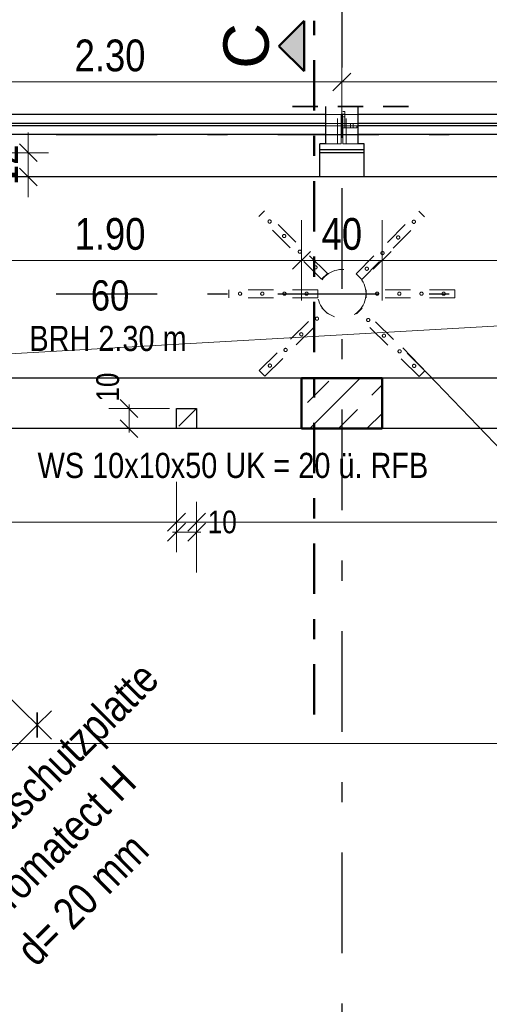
# Model space of a CAD drawing. Header units: millimetres. Extents: x 0 to 102, y -15 to 47.
# Tile 37 of 103: x 10.56 to 12.89, y 32.75 to 37.65. Entities that reach past the tile are written whole.
import ezdxf

# ---------------------------------------------------------------- set-up
doc = ezdxf.new("R2010")
doc.units = ezdxf.units.MM
for name, pattern in [('DASHDOT', [1, 0.5, -0.25, 0, -0.25]), ('DASHDOTX2', [2, 1, -0.5, 0, -0.5]), ('HIDDEN', [0.375, 0.25, -0.125])]:
    doc.linetypes.add(name, pattern=pattern)
doc.layers.add('Achsen', color=7, linetype='Continuous', lineweight=20)
doc.layers.add('Schraffuren', color=7, linetype='Continuous', lineweight=20)
doc.styles.add('Arial', font='arial.ttf')
doc.styles.add('Arial Narrow', font='ARIALN.TTF')
doc.dimstyles.new('Arch_Strakon_dimstyle', dxfattribs={"dimtxt": 15.75, "dimasz": 1, "dimexe": 1.25, "dimexo": 0.0625, "dimgap": 1, "dimtad": 0, "dimzin": 12, "dimdsep": 46, "dimtxsty": 'Arial Narrow', "dimblk": 'Arrowhead_Tick', "dimsah": 1, "dimcen": 0, "dimse1": 1, "dimse2": 1, "dimclrd": 6, "dimclrt": 2, "dimazin": 0, "dimtfac": 1, "dimtdec": 4, "dimtmove": 0, "dimatfit": 3, "dimldrblk": 'NONE', "dimfxl": 1, "dimtvp": 1, "dimtolj": 1, "dimtzin": 0, "dimlwd": 13, "dimarcsym": 2})

# ---------------------------------------------------------------- blocks, each defined once
blk = doc.blocks.new('Arrowhead_Tick')
at = {"color": 0, "linetype": 'Continuous', "lineweight": -2}
for p, q in [((0, 20), (0, -10)), ((-1, 0), (0, 0)), ((10, 0), (0, 0))]:
    blk.add_line(p, q, dxfattribs=at)
at = {"color": 2, "linetype": 'Continuous', "lineweight": 35}
blk.add_line((4.42, 4.42), (-4.42, -4.42), dxfattribs=at)
blk = doc.blocks.new('*D74')
at = {"layer": 'Achsen', "color": 6, "linetype": 'Continuous', "lineweight": 13}
blk.add_line((8.6453, 34.05), (25.8203, 34.05), dxfattribs=at)
at = {"layer": 'Defpoints', "color": 0}
for p in [(8.6353, 35.4731), (25.8303, 34.05), (25.8303, 33.2318)]:
    blk.add_point(p, dxfattribs=at)
at = {"layer": 'Achsen', "color": 6, "lineweight": 13, "xscale": 0.01, "yscale": 0.01, "zscale": 0.01}
blk.add_blockref('Arrowhead_Tick', (25.8303, 34.05), dxfattribs=at)
at = {"layer": 'Achsen', "color": 6, "lineweight": 13, "xscale": 0.01, "yscale": 0.01, "zscale": 0.01, "rotation": 180}
blk.add_blockref('Arrowhead_Tick', (8.6353, 34.05), dxfattribs=at)
at = {"layer": 'Achsen', "color": 2, "lineweight": 35, "insert": (17.2328, 34.1804), "char_height": 0.1575, "attachment_point": 5, "style": 'Arial Narrow'}
blk.add_mtext('\\A1;17.19{\\A1;\\H.6x;\\S5;}', dxfattribs=at)
blk = doc.blocks.new('_None')
blk = doc.blocks.new('*D148')
at = {"layer": 'Achsen', "color": 6, "linetype": 'Continuous', "lineweight": 13}
blk.add_line((8.3953, 37.7557), (26.0703, 37.7557), dxfattribs=at)
at = {"layer": 'Defpoints', "color": 0}
for p in [(26.0803, 37.7557), (8.3853, 35.8645), (26.0803, 30.7318)]:
    blk.add_point(p, dxfattribs=at)
at = {"layer": 'Achsen', "color": 6, "lineweight": 13, "xscale": 0.01, "yscale": 0.01, "zscale": 0.01}
blk.add_blockref('Arrowhead_Tick', (26.0803, 37.7557), dxfattribs=at)
at = {"layer": 'Achsen', "color": 6, "lineweight": 13, "xscale": 0.01, "yscale": 0.01, "zscale": 0.01, "rotation": 180}
blk.add_blockref('Arrowhead_Tick', (8.3853, 37.7557), dxfattribs=at)
at = {"layer": 'Achsen', "color": 2, "lineweight": 35, "insert": (17.2328, 37.8861), "char_height": 0.1575, "attachment_point": 5, "style": 'Arial Narrow'}
blk.add_mtext('\\A1;17.69{\\A1;\\H.6x;\\S5;}', dxfattribs=at)
blk = doc.blocks.new('*D210')
at = {"layer": 'Achsen', "color": 6, "linetype": 'Continuous', "lineweight": 13}
blk.add_line((11.9657, 36.45), (12.3457, 36.45), dxfattribs=at)
at = {"layer": 'Defpoints', "color": 0}
for p in [(12.3557, 36.45), (11.9557, 35.8645), (12.3557, 35.8645)]:
    blk.add_point(p, dxfattribs=at)
at = {"layer": 'Achsen', "color": 6, "lineweight": 13, "xscale": 0.01, "yscale": 0.01, "zscale": 0.01}
blk.add_blockref('Arrowhead_Tick', (12.3557, 36.45), dxfattribs=at)
at = {"layer": 'Achsen', "color": 6, "lineweight": 13, "xscale": 0.01, "yscale": 0.01, "zscale": 0.01, "rotation": 180}
blk.add_blockref('Arrowhead_Tick', (11.9557, 36.45), dxfattribs=at)
at = {"layer": 'Achsen', "color": 2, "lineweight": 35, "insert": (12.1557, 36.5804), "char_height": 0.1575, "attachment_point": 5, "style": 'Arial Narrow'}
blk.add_mtext('\\A1;40', dxfattribs=at)
blk = doc.blocks.new('*D215')
at = {"layer": 'Achsen', "color": 6, "linetype": 'Continuous', "lineweight": 13}
blk.add_line((10.0657, 36.45), (11.9457, 36.45), dxfattribs=at)
at = {"layer": 'Defpoints', "color": 0}
for p in [(11.9557, 36.45), (10.0557, 35.8645), (11.9557, 35.8645)]:
    blk.add_point(p, dxfattribs=at)
at = {"layer": 'Achsen', "color": 6, "lineweight": 13, "xscale": 0.01, "yscale": 0.01, "zscale": 0.01}
blk.add_blockref('Arrowhead_Tick', (11.9557, 36.45), dxfattribs=at)
at = {"layer": 'Achsen', "color": 6, "lineweight": 13, "xscale": 0.01, "yscale": 0.01, "zscale": 0.01, "rotation": 180}
blk.add_blockref('Arrowhead_Tick', (10.0557, 36.45), dxfattribs=at)
at = {"layer": 'Achsen', "color": 2, "lineweight": 35, "insert": (11.0057, 36.5804), "char_height": 0.1575, "attachment_point": 5, "style": 'Arial Narrow'}
blk.add_mtext('\\A1;1.90', dxfattribs=at)
blk = doc.blocks.new('*D216')
at = {"layer": 'Achsen', "color": 6, "linetype": 'Continuous', "lineweight": 13}
blk.add_line((12.3657, 36.45), (14.2457, 36.45), dxfattribs=at)
at = {"layer": 'Defpoints', "color": 0}
for p in [(14.2557, 36.45), (12.3557, 35.8645), (14.2557, 35.8645)]:
    blk.add_point(p, dxfattribs=at)
at = {"layer": 'Achsen', "color": 6, "lineweight": 13, "xscale": 0.01, "yscale": 0.01, "zscale": 0.01}
blk.add_blockref('Arrowhead_Tick', (14.2557, 36.45), dxfattribs=at)
at = {"layer": 'Achsen', "color": 6, "lineweight": 13, "xscale": 0.01, "yscale": 0.01, "zscale": 0.01, "rotation": 180}
blk.add_blockref('Arrowhead_Tick', (12.3557, 36.45), dxfattribs=at)
at = {"layer": 'Achsen', "color": 2, "lineweight": 35, "insert": (13.3057, 36.5804), "char_height": 0.1575, "attachment_point": 5, "style": 'Arial Narrow'}
blk.add_mtext('\\A1;1.90', dxfattribs=at)
blk = doc.blocks.new('*D221')
at = {"layer": 'Achsen', "color": 6, "linetype": 'Continuous', "lineweight": 13}
blk.add_line((9.8655, 37.3364), (12.1457, 37.3364), dxfattribs=at)
at = {"layer": 'Defpoints', "color": 0}
for p in [(12.1557, 37.3364), (9.8555, 36.9845), (12.1557, 36.9845)]:
    blk.add_point(p, dxfattribs=at)
at = {"layer": 'Achsen', "color": 6, "lineweight": 13, "xscale": 0.01, "yscale": 0.01, "zscale": 0.01}
blk.add_blockref('Arrowhead_Tick', (12.1557, 37.3364), dxfattribs=at)
at = {"layer": 'Achsen', "color": 6, "lineweight": 13, "xscale": 0.01, "yscale": 0.01, "zscale": 0.01, "rotation": 180}
blk.add_blockref('Arrowhead_Tick', (9.8555, 37.3364), dxfattribs=at)
at = {"layer": 'Achsen', "color": 2, "lineweight": 35, "insert": (11.0056, 37.4668), "char_height": 0.1575, "attachment_point": 5, "style": 'Arial Narrow'}
blk.add_mtext('\\A1;2.30', dxfattribs=at)
blk = doc.blocks.new('*D222')
at = {"layer": 'Achsen', "color": 6, "linetype": 'Continuous', "lineweight": 13}
blk.add_line((12.1657, 37.3364), (14.4457, 37.3364), dxfattribs=at)
at = {"layer": 'Defpoints', "color": 0}
for p in [(14.4557, 37.3364), (12.1557, 36.9845), (14.4557, 36.9845)]:
    blk.add_point(p, dxfattribs=at)
at = {"layer": 'Achsen', "color": 6, "lineweight": 13, "xscale": 0.01, "yscale": 0.01, "zscale": 0.01}
blk.add_blockref('Arrowhead_Tick', (14.4557, 37.3364), dxfattribs=at)
at = {"layer": 'Achsen', "color": 6, "lineweight": 13, "xscale": 0.01, "yscale": 0.01, "zscale": 0.01, "rotation": 180}
blk.add_blockref('Arrowhead_Tick', (12.1557, 37.3364), dxfattribs=at)
at = {"layer": 'Achsen', "color": 2, "lineweight": 35, "insert": (13.3057, 37.4668), "char_height": 0.1575, "attachment_point": 5, "style": 'Arial Narrow'}
blk.add_mtext('\\A1;2.30', dxfattribs=at)
blk = doc.blocks.new('*D398')
at = {"layer": 'Achsen', "color": 6, "linetype": 'Continuous', "lineweight": 13}
blk.add_line((7.3951, 39.9), (49.1159, 39.9), dxfattribs=at)
at = {"layer": 'Defpoints', "color": 0}
for p in [(49.1259, 39.9), (7.3851, 36.8643), (49.1259, 36.8646)]:
    blk.add_point(p, dxfattribs=at)
at = {"layer": 'Achsen', "color": 6, "lineweight": 13, "xscale": 0.01, "yscale": 0.01, "zscale": 0.01}
for p, rotation in [((49.1259, 39.9), 360), ((7.3851, 39.9), 180)]:
    blk.add_blockref('Arrowhead_Tick', p, dxfattribs=dict(at, rotation=rotation))
blk = doc.blocks.new('*D438')
at = {"color": 6, "linetype": 'Continuous', "lineweight": 13}
blk.add_line((10.1138, 33.6126), (10.6368, 34.1355), dxfattribs=at)
at = {"layer": 'Defpoints', "color": 0}
for p in [(10.1729, 34.6136), (10.6439, 34.1426), (9.6358, 34.0765)]:
    blk.add_point(p, dxfattribs=at)
at = {"color": 6, "lineweight": 13, "xscale": 0.01, "yscale": 0.01, "zscale": 0.01}
for p, rotation in [((10.6439, 34.1426), 44.99339902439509), ((10.1067, 33.6055), 224.9933990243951)]:
    blk.add_blockref('Arrowhead_Tick', p, dxfattribs=dict(at, rotation=rotation))
at = {"color": 2, "lineweight": 35, "insert": (10.2831, 33.9663), "char_height": 0.1575, "attachment_point": 5, "rotation": 44.9934, "style": 'Arial Narrow'}
blk.add_mtext('\\A1;76', dxfattribs=at)
blk = doc.blocks.new('*D477')
at = {"color": 6, "linetype": 'Continuous', "lineweight": 13}
blk.add_line((10.6, 36.8745), (10.6, 36.9745), dxfattribs=at)
at = {"layer": 'Defpoints', "color": 0}
for p in [(9.7455, 36.9845), (10.6, 36.9845), (9.7455, 36.8645)]:
    blk.add_point(p, dxfattribs=at)
at = {"color": 6, "lineweight": 13, "xscale": 0.01, "yscale": 0.01, "zscale": 0.01}
for p, rotation in [((10.6, 36.9845), 90), ((10.6, 36.8645), 270)]:
    blk.add_blockref('Arrowhead_Tick', p, dxfattribs=dict(at, rotation=rotation))
at = {"color": 2, "lineweight": 35, "insert": (10.4709, 36.9245), "char_height": 0.1575, "attachment_point": 5, "rotation": 90, "style": 'Arial Narrow'}
blk.add_mtext('\\A1;12', dxfattribs=at)
blk = doc.blocks.new('*D568')
at = {"color": 6, "linetype": 'Continuous', "lineweight": 13}
blk.add_line((6.9739, 32.2345), (6.9739, 34.2445), dxfattribs=at)
at = {"layer": 'Defpoints', "color": 0}
for p in [(6.9739, 34.2545), (7.2651, 34.2545), (28.0761, 32.2245)]:
    blk.add_point(p, dxfattribs=at)
at = {"color": 6, "lineweight": 13, "xscale": 0.01, "yscale": 0.01, "zscale": 0.01}
for p, rotation in [((6.9739, 34.2545), 90.0000000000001), ((6.9739, 32.2245), 270.0000000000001)]:
    blk.add_blockref('Arrowhead_Tick', p, dxfattribs=dict(at, rotation=rotation))
at = {"color": 2, "lineweight": 35, "insert": (6.8435, 33.2395), "char_height": 0.1575, "attachment_point": 5, "rotation": 90, "style": 'Arial Narrow'}
blk.add_mtext('\\A1;2.03', dxfattribs=at)
blk = doc.blocks.new('*D652')
at = {"color": 6, "linetype": 'Continuous', "lineweight": 13}
blk.add_line((8.6453, 35.15), (11.3253, 35.15), dxfattribs=at)
at = {"layer": 'Defpoints', "color": 0}
for p in [(8.6353, 35.6145), (11.3353, 35.6145), (11.3353, 35.15)]:
    blk.add_point(p, dxfattribs=at)
at = {"color": 6, "lineweight": 13, "xscale": 0.01, "yscale": 0.01, "zscale": 0.01}
blk.add_blockref('Arrowhead_Tick', (11.3353, 35.15), dxfattribs=at)
at = {"color": 6, "lineweight": 13, "xscale": 0.01, "yscale": 0.01, "zscale": 0.01, "rotation": 180}
blk.add_blockref('Arrowhead_Tick', (8.6353, 35.15), dxfattribs=at)
at = {"color": 3, "lineweight": 35, "insert": (9.9853, 35.2574), "char_height": 0.1125, "attachment_point": 5, "style": 'Arial Narrow'}
blk.add_mtext('\\A1;2.70', dxfattribs=at)
blk = doc.blocks.new('*D653')
at = {"color": 6, "linetype": 'Continuous', "lineweight": 13}
for p, q in [((11.3253, 35.1), (11.3153, 35.1)), ((11.3353, 35.1), (11.4353, 35.1)), ((11.4453, 35.1), (11.4553, 35.1))]:
    blk.add_line(p, q, dxfattribs=at)
at = {"layer": 'Defpoints', "color": 0}
for p in [(11.3353, 35.6145), (11.4353, 35.6145), (11.4353, 35.1)]:
    blk.add_point(p, dxfattribs=at)
at = {"color": 6, "lineweight": 13, "xscale": 0.01, "yscale": 0.01, "zscale": 0.01}
blk.add_blockref('Arrowhead_Tick', (11.3353, 35.1), dxfattribs=at)
at = {"color": 6, "lineweight": 13, "xscale": 0.01, "yscale": 0.01, "zscale": 0.01, "rotation": 180}
blk.add_blockref('Arrowhead_Tick', (11.4353, 35.1), dxfattribs=at)
at = {"color": 3, "lineweight": 35, "insert": (11.5624, 35.15), "char_height": 0.1125, "attachment_point": 5, "style": 'Arial Narrow'}
blk.add_mtext('\\A1;10', dxfattribs=at)
blk = doc.blocks.new('*D654')
at = {"color": 6, "linetype": 'Continuous', "lineweight": 13}
for p, q in [((11.1, 35.7245), (11.1, 35.7345)), ((11.1, 35.6145), (11.1, 35.7145)), ((11.1, 35.6045), (11.1, 35.5945))]:
    blk.add_line(p, q, dxfattribs=at)
at = {"layer": 'Defpoints', "color": 0}
for p in [(11.1, 35.7145), (11.4353, 35.7145), (11.4353, 35.6145)]:
    blk.add_point(p, dxfattribs=at)
at = {"color": 6, "lineweight": 13, "xscale": 0.01, "yscale": 0.01, "zscale": 0.01}
for p, rotation in [((11.1, 35.7145), 270), ((11.1, 35.6145), 90)]:
    blk.add_blockref('Arrowhead_Tick', p, dxfattribs=dict(at, rotation=rotation))
at = {"color": 3, "lineweight": 35, "insert": (10.9945, 35.8207), "char_height": 0.1125, "attachment_point": 5, "rotation": 90, "style": 'Arial Narrow'}
blk.add_mtext('\\A1;10', dxfattribs=at)
blk = doc.blocks.new('*D674')
at = {"color": 6, "linetype": 'Continuous', "lineweight": 13}
blk.add_line((11.4453, 35.15), (15.0753, 35.15), dxfattribs=at)
at = {"layer": 'Defpoints', "color": 0}
for p in [(11.4353, 35.6145), (15.0853, 35.6145), (15.0853, 35.15)]:
    blk.add_point(p, dxfattribs=at)
at = {"color": 6, "lineweight": 13, "xscale": 0.01, "yscale": 0.01, "zscale": 0.01}
blk.add_blockref('Arrowhead_Tick', (15.0853, 35.15), dxfattribs=at)
at = {"color": 6, "lineweight": 13, "xscale": 0.01, "yscale": 0.01, "zscale": 0.01, "rotation": 180}
blk.add_blockref('Arrowhead_Tick', (11.4353, 35.15), dxfattribs=at)
at = {"color": 3, "lineweight": 35, "insert": (13.2603, 35.2574), "char_height": 0.1125, "attachment_point": 5, "style": 'Arial Narrow'}
blk.add_mtext('\\A1;3.65', dxfattribs=at)

msp = doc.modelspace()

# ---------------------------------------------------------------- hatches: boundary and pattern name
at = {"lineweight": 13, "true_color": 0x0000ff}
msp.add_hatch(color=5, dxfattribs=at).paths.add_polyline_path([(11.8428896, 37.5142136), (11.9678896, 37.3892136), (11.9678896, 37.6392136)])
at = {"layer": 'Schraffuren', "lineweight": 13}
h = msp.add_hatch(dxfattribs=at)
h.set_pattern_fill('bB', color=6, scale=0.01, angle=45, style=0, pattern_type=2)
h.set_pattern_definition([(45, (0, 0), (-0.1414214, 0.1414214), [0.15, -0.1]), (45, (-0.07071, 0.07071), (-0.1414214, 0.1414214), [])])
h.paths.add_polyline_path([(12.3552999, 35.8644708), (12.3552999, 35.6144708), (11.9552999, 35.6144708), (11.9552999, 35.8644708)])

# ---------------------------------------------------------------- linework, layer by layer
at = {"color": 4, "linetype": 'Continuous', "lineweight": 50}
for p, q in [((11.9678896, 37.6392136), (11.8428896, 37.5142136)), ((11.9678896, 37.3892136), (11.9678896, 37.6392136)), ((11.8428896, 37.5142136), (11.9678896, 37.3892136)), ((11.9552999, 35.6144708), (11.9552999, 35.8644708)), ((12.3552999, 35.8644657), (11.9552999, 35.8644656)), ((12.3552999, 35.6144708), (12.3552999, 35.8644708)), ((12.3552999, 35.6144708), (11.9552999, 35.6144708))]:
    msp.add_line(p, q, dxfattribs=at)
at = {"color": 4, "linetype": 'DASHDOT', "lineweight": 50, "ltscale": 0.5}
msp.add_line((12.0178896, 34.1935817), (12.0178896, 37.6392136), dxfattribs=at)
at = {"color": 2, "linetype": 'HIDDEN', "lineweight": 35, "ltscale": 0.5}
msp.add_line((12.4861058, 37.2141182), (11.8261058, 37.2141182), dxfattribs=at)
at = {"color": 6, "linetype": 'HIDDEN', "lineweight": 13, "ltscale": 0.5}
for p, q in [((12.1525558, 37.1744743), (12.0761058, 37.1744743)), ((12.1343558, 37.0294743), (12.1343558, 37.2141182)), ((12.1523558, 37.0294743), (12.1523558, 37.2141182)), ((12.1598558, 37.1754743), (12.1523558, 37.1754743)), ((12.1525558, 37.1299743), (12.1525558, 37.1744743)), ((12.2361058, 37.1744743), (12.1596558, 37.1744743)), ((12.1596558, 37.1299743), (12.1596558, 37.1744743)), ((12.1598558, 37.0294743), (12.1598558, 37.2141182)), ((12.1698558, 37.1889743), (12.1598558, 37.1889743)), ((12.1698558, 37.1754743), (12.1598558, 37.1754743)), ((12.1698558, 37.1089743), (12.1698558, 37.1889743)), ((12.1778558, 37.0294743), (12.1778558, 37.2141182)), ((12.1525558, 37.1299943), (12.0761058, 37.1299939)), ((12.1525558, 37.1189743), (12.0761058, 37.1189743)), ((12.1598558, 37.1624743), (12.1523558, 37.1624743)), ((12.1525558, 37.1189743), (12.1525558, 37.1299743)), ((12.1525558, 37.0744743), (12.1525558, 37.1189743)), ((12.2361058, 37.1299947), (12.1596558, 37.1299943)), ((12.1596558, 37.1189743), (12.1596558, 37.1299743)), ((12.2361058, 37.1189743), (12.1596558, 37.1189743)), ((12.1596558, 37.0744743), (12.1596558, 37.1189743)), ((12.1698558, 37.1624743), (12.1598558, 37.1624743)), ((12.1983558, 37.1189743), (12.1983558, 37.1299743)), ((12.1983558, 37.1089743), (12.1983558, 37.1189743)), ((12.2113558, 37.1189743), (12.2113558, 37.1299743)), ((12.2113558, 37.1089743), (12.2113558, 37.1189743)), ((12.2298558, 37.1089743), (12.2298558, 37.1189743)), ((12.1525558, 37.0744743), (12.0761058, 37.0744743)), ((12.2361058, 37.0744743), (12.1596558, 37.0744743)), ((12.1698558, 37.1089944), (12.1598558, 37.1089943)), ((12.2298558, 37.1089946), (12.1698558, 37.1089944)), ((12.1343558, 37.0294743), (12.0761058, 37.0294743)), ((12.1399181, 37.0294743), (12.1343558, 37.0294743)), ((12.1449359, 37.0294743), (12.1399181, 37.0294743)), ((12.1489181, 37.0294743), (12.1449359, 37.0294743)), ((12.1514748, 37.0294743), (12.1489181, 37.0294743)), ((12.1523558, 37.0294743), (12.1514748, 37.0294743)), ((12.1607368, 37.0294743), (12.1598558, 37.0294743)), ((12.1632935, 37.0294743), (12.1607368, 37.0294743)), ((12.1672757, 37.0294743), (12.1632935, 37.0294743)), ((12.1722935, 37.0294743), (12.1672757, 37.0294743)), ((12.1778558, 37.0294743), (12.1722935, 37.0294743)), ((12.2361058, 37.0294743), (12.1778558, 37.0294743)), ((11.7442063, 36.6677229), (11.7724905, 36.6960071)), ((11.928054, 36.5404436), (11.7724905, 36.6960071)), ((12.3820166, 36.5390294), (12.5375801, 36.6945929)), ((12.5658644, 36.6663087), (12.5375801, 36.6945929)), ((11.8997698, 36.5121594), (11.7442063, 36.6677229)), ((12.4103009, 36.5107452), (12.5658644, 36.6663087)), ((12.0836175, 36.3848802), (11.928054, 36.5404436)), ((12.2264531, 36.3834659), (12.3820166, 36.5390294)), ((12.0553333, 36.3565959), (11.8997698, 36.5121594)), ((12.2547374, 36.3551817), (12.4103009, 36.5107452)), ((12.0553333, 36.3565959), (12.0836175, 36.3848802)), ((12.2547374, 36.3551817), (12.2264531, 36.3834659)), ((11.8157424, 36.304471), (11.5957424, 36.304471)), ((11.5957424, 36.264471), (11.5957424, 36.304471)), ((12.0357424, 36.304471), (11.8157424, 36.304471)), ((12.0357424, 36.264471), (12.0357424, 36.304471)), ((12.4957424, 36.304471), (12.2757424, 36.304471)), ((12.2757424, 36.264471), (12.2757424, 36.304471)), ((12.7157424, 36.304471), (12.4957424, 36.304471)), ((12.7157424, 36.264471), (12.7157424, 36.304471)), ((11.8157424, 36.264471), (11.5957424, 36.264471)), ((12.0357424, 36.264471), (11.8157424, 36.264471)), ((12.4957424, 36.264471), (12.2757424, 36.264471)), ((12.7157424, 36.264471), (12.4957424, 36.264471)), ((11.901184, 36.0581968), (12.0567475, 36.2137603)), ((12.0850317, 36.185476), (12.0567475, 36.2137603)), ((12.2278673, 36.1840618), (12.2561516, 36.2123461)), ((12.4117151, 36.0567826), (12.2561516, 36.2123461)), ((11.9294683, 36.0299125), (12.0850317, 36.185476)), ((12.3834308, 36.0284983), (12.2278673, 36.1840618)), ((11.7456205, 35.9026333), (11.901184, 36.0581968)), ((12.5672786, 35.9012191), (12.4117151, 36.0567826)), ((11.7739048, 35.8743491), (11.9294683, 36.0299125)), ((12.5389943, 35.8729348), (12.3834308, 36.0284983)), ((11.7739048, 35.8743491), (11.7456205, 35.9026333)), ((12.5389943, 35.8729348), (12.5672786, 35.9012191))]:
    msp.add_line(p, q, dxfattribs=at)
at = {"color": 3, "linetype": 'HIDDEN', "lineweight": 25, "ltscale": 0.5}
for p, q in [((11.3352999, 35.6144708), (11.3352999, 35.7144708)), ((11.3352999, 35.7144708), (11.4352999, 35.7144708)), ((11.4352999, 35.7144708), (11.3352999, 35.6144708)), ((11.4352999, 35.7144708), (11.4352999, 35.6144708)), ((11.4352999, 35.6144708), (11.3352999, 35.6144708))]:
    msp.add_line(p, q, dxfattribs=at)
at = {"color": 6, "linetype": 'HIDDEN', "lineweight": 13, "ltscale": 0.5}
for centre, radius in [((11.7972393, 36.6429741), 0.008), ((12.5128313, 36.6415599), 0.008), ((11.8693642, 36.5708492), 0.008), ((12.4350496, 36.5637782), 0.008), ((11.9471459, 36.4930675), 0.008), ((12.3572679, 36.4859964), 0.008), ((12.0249277, 36.4152857), 0.008), ((12.1557424, 36.284471), 0.12), ((12.2794861, 36.4082147), 0.008), ((11.6507424, 36.284471), 0.008), ((11.7607424, 36.284471), 0.008), ((11.8707424, 36.284471), 0.008), ((11.9807424, 36.284471), 0.008), ((12.3307424, 36.284471), 0.008), ((12.4407424, 36.284471), 0.008), ((12.5507424, 36.284471), 0.008), ((12.6607424, 36.284471), 0.008), ((12.0319987, 36.1607273), 0.008), ((12.2865572, 36.1536562), 0.008), ((11.954217, 36.0829456), 0.008), ((12.3643389, 36.0758745), 0.008), ((11.8764352, 36.0051638), 0.008), ((12.4421207, 35.9980927), 0.008), ((11.7986535, 35.9273821), 0.008), ((12.5142456, 35.9259679), 0.008)]:
    msp.add_circle(centre, radius, dxfattribs=at)
at = {"color": 9, "linetype": 'Continuous', "lineweight": 0}
for centre in [(11.9556518, 35.8644656), (12.3556557, 35.8644657)]:
    msp.add_circle(centre, 0.00111, dxfattribs=at)
at = {"layer": 'Achsen', "color": 3, "linetype": 'DASHDOTX2', "lineweight": 25, "ltscale": 0.5}
for p, q in [((12.1556957, 39.0086435), (12.1556957, 11.9806051)), ((5.2386957, 37.074471), (50.913591, 37.074471)), ((5.2386957, 36.284471), (50.913591, 36.284471))]:
    msp.add_line(p, q, dxfattribs=at)
at = {"layer": 'Achsen', "color": 3, "linetype": 'Continuous', "lineweight": 25}
for p, q in [((12.0761058, 37.1744743), (9.9355124, 37.1744743)), ((12.0761058, 37.0294743), (12.0761058, 37.2141182)), ((12.2361058, 37.0294743), (12.2361058, 37.2141182)), ((14.3761058, 37.1744743), (12.2361058, 37.1744743)), ((12.0761058, 37.1299939), (9.9355124, 37.1299839)), ((12.0761058, 37.1189743), (9.9355124, 37.1189743)), ((14.3761058, 37.1300047), (12.2361058, 37.1299947)), ((14.3761058, 37.1189743), (12.2361058, 37.1189743)), ((12.0761058, 37.0744743), (9.9355124, 37.0744743)), ((14.3761058, 37.0744743), (12.2361058, 37.0744743)), ((12.0761058, 37.0294743), (12.0457424, 37.0294743)), ((12.0457424, 36.9994743), (12.0457424, 37.0294743)), ((12.2657424, 37.0294743), (12.2361058, 37.0294743)), ((12.2657424, 36.9994743), (12.2657424, 37.0294743)), ((12.2657424, 36.9994919), (12.0457424, 36.9994902)), ((12.0457424, 36.9844743), (12.0457424, 36.9994743)), ((12.2657424, 36.9844743), (12.0457424, 36.9844743)), ((12.0457424, 36.8644743), (12.0457424, 36.9844743)), ((12.2657424, 36.9844743), (12.2657424, 36.9994743)), ((12.2657424, 36.8644743), (12.2657424, 36.9844743)), ((25.8302999, 36.8644737), (8.0052985, 36.8644737)), ((11.9552999, 35.8644656), (10.0552999, 35.8644648)), ((14.2552999, 35.8644664), (12.3552999, 35.8644657)), ((11.9552999, 35.6144708), (10.0552999, 35.6144708)), ((14.2552999, 35.6144708), (12.3552999, 35.6144708))]:
    msp.add_line(p, q, dxfattribs=at)
at = {"layer": 'Achsen', "color": 5, "linetype": 'Continuous', "lineweight": 18}
for p, q in [((8.3852865, 35.8644708), (25.8302985, 36.8644743)), ((13.8622853, 34.5523798), (12.4581341, 36.015668))]:
    msp.add_line(p, q, dxfattribs=at)
at = {"layer": 'Achsen', "color": 9, "linetype": 'Continuous', "lineweight": 0}
msp.add_circle((12.1557424, 36.9844743), 0.00111, dxfattribs=at)

# ---------------------------------------------------------------- texts
at = {"color": 4, "lineweight": 50, "style": 'Arial'}
msp.add_text('C', height=0.225, rotation=90, dxfattribs=at).set_placement((11.7928896, 37.4017136))
at = {"color": 3, "lineweight": 25, "style": 'Arial Narrow'}
msp.add_text('WS 10x10x50 UK = 20 ü. RFB', height=0.125, dxfattribs=at).set_placement((10.6461581, 35.3691202))
at = {"color": 2, "lineweight": 35, "style": 'Arial Narrow'}
for s, p in [('Brandschutzplatte', (10.2372499, 33.3364877)), ('Promatect H', (10.4377147, 33.1360229)), ('d= 20 mm', (10.6381794, 32.9355581))]:
    msp.add_text(s, height=0.1575, rotation=45, dxfattribs=at).set_placement(p)
at = {"layer": 'Achsen', "color": 3, "lineweight": 25, "style": 'Arial Narrow'}
msp.add_text('BRH 2.30 m', height=0.125, dxfattribs=at).set_placement((10.6057388, 35.9996609))
at = {"layer": 'Achsen', "color": 2, "lineweight": 35, "insert": (11.0056518, 36.275), "char_height": 0.15, "attachment_point": 5, "line_spacing_factor": 0.9, "style": 'Arial Narrow'}
msp.add_mtext('60', dxfattribs=at)

# ---------------------------------------------------------------- dimensions: what is measured, and where the dimension line sits
at = {"lineweight": 35}
for base, p1, p2, angle, text, override, picture, middle in [((10.6, 36.9844743), (9.7455124, 36.8644743), (9.7455124, 36.9844743), 90, '12', {"dimscale": 0.01, "dimtxt": 15.75, "dimasz": 1, "dimgap": 5, "dimtad": 1, "dimjust": 0, "dimtih": 0, "dimtoh": 0, "dimdec": 2, "dimdsep": 46, "dimtxsty": 'Arial Narrow', "dimclrd": 6, "dimclrt": 2, "dimtix": 1, "dimtofl": 255, "dimtmove": 0, "dimatfit": 2, "dimfxl": 0, "dimfxlon": 0, "dimtvp": 31.746032, "dimlwd": 13}, '*D477', (10.6, 36.9244743)), ((11.1, 35.7144708), (11.4352999, 35.6144708), (11.4352999, 35.7144708), 90, '10', {"dimscale": 0.01, "dimtxt": 11.25, "dimasz": 1, "dimgap": 5, "dimtad": 0, "dimjust": 0, "dimtih": 0, "dimtoh": 0, "dimdec": 5, "dimdsep": 46, "dimtxsty": 'Arial Narrow', "dimclrd": 6, "dimclrt": 3, "dimtix": 0, "dimtofl": 255, "dimtmove": 2, "dimatfit": 2, "dimfxl": 0, "dimfxlon": 0, "dimtvp": 44.444444, "dimlwd": 13}, '*D654', (10.9945388, 35.8207095)), ((10.643888, 34.1425774), (9.6358394, 34.0765323), (10.1729405, 34.6136334), 44.993399, '76', {"dimscale": 0.01, "dimtxt": 15.75, "dimasz": 1, "dimgap": 5, "dimtad": 1, "dimjust": 0, "dimtih": 0, "dimtoh": 0, "dimdec": 5, "dimdsep": 46, "dimtxsty": 'Arial Narrow', "dimclrd": 6, "dimclrt": 2, "dimtix": 1, "dimtofl": 255, "dimtmove": 0, "dimatfit": 2, "dimfxl": 0, "dimfxlon": 0, "dimtvp": 31.746032, "dimlwd": 13}, '*D438', (10.3753065, 33.8740578)), ((6.9738705, 34.2544708), (28.0761434, 32.224471), (7.2651485, 34.2544708), 90, '2.03', {"dimscale": 0.01, "dimtxt": 15.75, "dimasz": 1, "dimgap": 5, "dimtad": 1, "dimjust": 0, "dimtih": 0, "dimtoh": 0, "dimdec": 5, "dimdsep": 46, "dimtxsty": 'Arial Narrow', "dimclrd": 6, "dimclrt": 2, "dimtix": 1, "dimtofl": 255, "dimtmove": 0, "dimatfit": 2, "dimfxl": 0, "dimfxlon": 0, "dimtvp": 31.746032, "dimlwd": 13}, '*D568', (6.9738705, 33.2394709))]:
    dim = msp.add_linear_dim(base=base, p1=p1, p2=p2, angle=angle, text=text, dimstyle='Arch_Strakon_dimstyle', override=override, dxfattribs=at)
    dim.commit()
    dim.dimension.update_dxf_attribs({"geometry": picture, "text_midpoint": middle, "dimtype": 160})
for base, p1, p2, text, override, picture, middle in [((11.3352999, 35.15), (8.6352996, 35.6144708), (11.3352999, 35.6144708), '2.70', {"dimscale": 0.01, "dimtxt": 11.25, "dimasz": 1, "dimgap": 5, "dimtad": 1, "dimjust": 0, "dimtih": 0, "dimtoh": 0, "dimdec": 5, "dimdsep": 46, "dimtxsty": 'Arial Narrow', "dimclrd": 6, "dimclrt": 3, "dimtix": 1, "dimtofl": 255, "dimtmove": 0, "dimatfit": 2, "dimfxl": 0, "dimfxlon": 0, "dimtvp": 44.444444, "dimlwd": 13}, '*D652', (9.9852998, 35.15)), ((11.4352999, 35.1), (11.3352999, 35.6144708), (11.4352999, 35.6144708), '10', {"dimscale": 0.01, "dimtxt": 11.25, "dimasz": 1, "dimgap": 5, "dimtad": 1, "dimjust": 4, "dimtih": 0, "dimtoh": 0, "dimdec": 5, "dimdsep": 46, "dimtxsty": 'Arial Narrow', "dimclrd": 6, "dimclrt": 3, "dimtix": 0, "dimtofl": 255, "dimtmove": 2, "dimatfit": 2, "dimfxl": 0, "dimfxlon": 0, "dimtvp": 44.444444, "dimlwd": 13}, '*D653', (11.5624249, 35.15)), ((15.0852999, 35.15), (11.4352999, 35.6144708), (15.0852999, 35.6144708), '3.65', {"dimscale": 0.01, "dimtxt": 11.25, "dimasz": 1, "dimgap": 5, "dimtad": 1, "dimjust": 0, "dimtih": 0, "dimtoh": 0, "dimdec": 5, "dimdsep": 46, "dimtxsty": 'Arial Narrow', "dimclrd": 6, "dimclrt": 3, "dimtix": 1, "dimtofl": 255, "dimtmove": 0, "dimatfit": 2, "dimfxl": 0, "dimfxlon": 0, "dimtvp": 44.444444, "dimlwd": 13}, '*D674', (13.2602999, 35.15))]:
    dim = msp.add_linear_dim(base=base, p1=p1, p2=p2, text=text, dimstyle='Arch_Strakon_dimstyle', override=override, dxfattribs=at)
    dim.commit()
    dim.dimension.update_dxf_attribs({"geometry": picture, "text_midpoint": middle, "dimtype": 160})
at = {"layer": 'Achsen', "lineweight": 35}
for base, p1, p2, text, override, picture, middle in [((49.1258963, 39.9), (7.3851485, 36.8643243), (49.1258963, 36.8646244), ' ', {"dimscale": 0.01, "dimtxt": 15, "dimasz": 1, "dimgap": 5, "dimtad": 1, "dimjust": 0, "dimtih": 0, "dimtoh": 0, "dimdec": 5, "dimdsep": 46, "dimtxsty": 'Arial Narrow', "dimclrd": 6, "dimclrt": 2, "dimtix": 1, "dimtofl": 255, "dimtmove": 0, "dimatfit": 2, "dimfxl": 0, "dimfxlon": 0, "dimtvp": 33.333333, "dimlwd": 13}, '*D398', (28.2555224, 39.9)), ((26.0802999, 37.7557019), (8.3852999, 35.8644642), (26.0802999, 30.7317676), '17.69{\\A1;\\H.6x;\\S5;}', {"dimscale": 0.01, "dimtxt": 15.75, "dimasz": 1, "dimgap": 5, "dimtad": 1, "dimjust": 0, "dimtih": 0, "dimtoh": 0, "dimdec": 5, "dimdsep": 46, "dimtxsty": 'Arial Narrow', "dimclrd": 6, "dimclrt": 2, "dimtix": 1, "dimtofl": 255, "dimtmove": 0, "dimatfit": 2, "dimfxl": 0, "dimfxlon": 0, "dimtvp": 31.746032, "dimlwd": 13}, '*D148', (17.2327999, 37.7557019)), ((12.1557424, 37.3364366), (9.8555124, 36.9844743), (12.1557424, 36.9844743), '2.30', {"dimscale": 0.01, "dimtxt": 15.75, "dimasz": 1, "dimgap": 5, "dimtad": 1, "dimjust": 0, "dimtih": 0, "dimtoh": 0, "dimdec": 5, "dimdsep": 46, "dimtxsty": 'Arial Narrow', "dimclrd": 6, "dimclrt": 2, "dimtix": 1, "dimtofl": 255, "dimtmove": 0, "dimatfit": 2, "dimfxl": 0, "dimfxlon": 0, "dimtvp": 31.746032, "dimlwd": 13}, '*D221', (11.0056274, 37.3364366)), ((14.4557424, 37.3364366), (12.1557424, 36.9844743), (14.4557424, 36.9844743), '2.30', {"dimscale": 0.01, "dimtxt": 15.75, "dimasz": 1, "dimgap": 5, "dimtad": 1, "dimjust": 0, "dimtih": 0, "dimtoh": 0, "dimdec": 5, "dimdsep": 46, "dimtxsty": 'Arial Narrow', "dimclrd": 6, "dimclrt": 2, "dimtix": 1, "dimtofl": 255, "dimtmove": 0, "dimatfit": 2, "dimfxl": 0, "dimfxlon": 0, "dimtvp": 31.746032, "dimlwd": 13}, '*D222', (13.3057424, 37.3364366)), ((11.9556518, 36.45), (10.0556518, 35.8644648), (11.9556518, 35.8644656), '1.90', {"dimscale": 0.01, "dimtxt": 15.75, "dimasz": 1, "dimgap": 5, "dimtad": 1, "dimjust": 0, "dimtih": 0, "dimtoh": 0, "dimdec": 5, "dimdsep": 46, "dimtxsty": 'Arial Narrow', "dimclrd": 6, "dimclrt": 2, "dimtix": 1, "dimtofl": 255, "dimtmove": 0, "dimatfit": 2, "dimfxl": 0, "dimfxlon": 0, "dimtvp": 31.746032, "dimlwd": 13}, '*D215', (11.0056518, 36.45)), ((12.3556557, 36.45), (11.9556518, 35.8644656), (12.3556557, 35.8644657), '40', {"dimscale": 0.01, "dimtxt": 15.75, "dimasz": 1, "dimgap": 5, "dimtad": 1, "dimjust": 0, "dimtih": 0, "dimtoh": 0, "dimdec": 5, "dimdsep": 46, "dimtxsty": 'Arial Narrow', "dimclrd": 6, "dimclrt": 2, "dimtix": 1, "dimtofl": 255, "dimtmove": 0, "dimatfit": 2, "dimfxl": 0, "dimfxlon": 0, "dimtvp": 31.746032, "dimlwd": 13}, '*D210', (12.1556537, 36.45)), ((14.2556557, 36.45), (12.3556557, 35.8644657), (14.2556557, 35.8644664), '1.90', {"dimscale": 0.01, "dimtxt": 15.75, "dimasz": 1, "dimgap": 5, "dimtad": 1, "dimjust": 0, "dimtih": 0, "dimtoh": 0, "dimdec": 5, "dimdsep": 46, "dimtxsty": 'Arial Narrow', "dimclrd": 6, "dimclrt": 2, "dimtix": 1, "dimtofl": 255, "dimtmove": 0, "dimatfit": 2, "dimfxl": 0, "dimfxlon": 0, "dimtvp": 31.746032, "dimlwd": 13}, '*D216', (13.3056557, 36.45)), ((25.8302985, 34.05), (8.6352996, 35.4730519), (25.8302985, 33.2317676), '17.19{\\A1;\\H.6x;\\S5;}', {"dimscale": 0.01, "dimtxt": 15.75, "dimasz": 1, "dimgap": 5, "dimtad": 1, "dimjust": 0, "dimtih": 0, "dimtoh": 0, "dimdec": 5, "dimdsep": 46, "dimtxsty": 'Arial Narrow', "dimclrd": 6, "dimclrt": 2, "dimtix": 1, "dimtofl": 255, "dimtmove": 0, "dimatfit": 2, "dimfxl": 0, "dimfxlon": 0, "dimtvp": 31.746032, "dimlwd": 13}, '*D74', (17.2327991, 34.05))]:
    dim = msp.add_linear_dim(base=base, p1=p1, p2=p2, text=text, dimstyle='Arch_Strakon_dimstyle', override=override, dxfattribs=at)
    dim.commit()
    dim.dimension.update_dxf_attribs({"geometry": picture, "text_midpoint": middle, "dimtype": 160})

doc.saveas('drawing.dxf')
